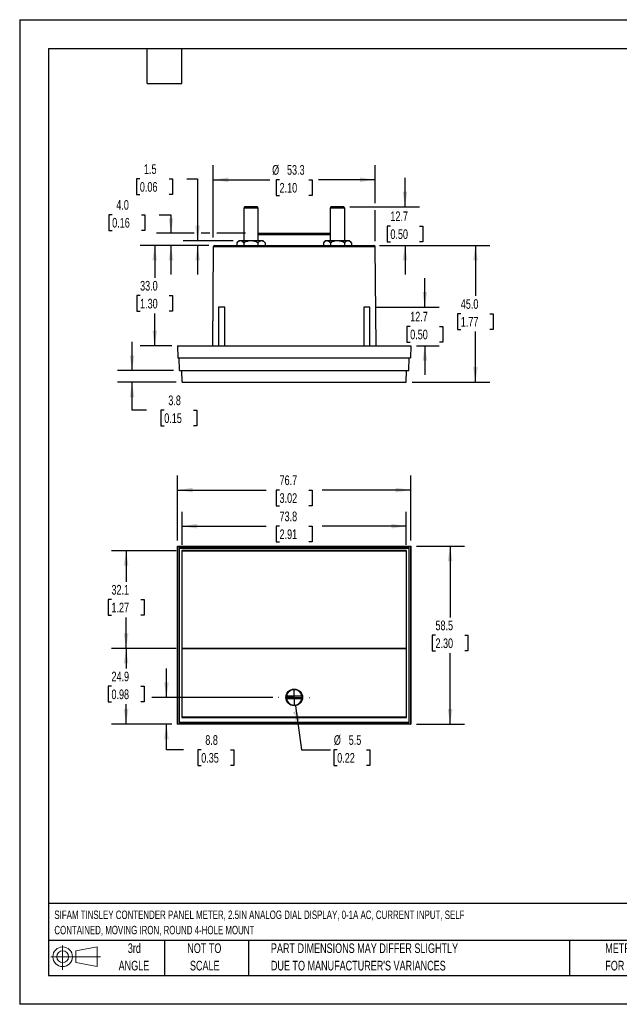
# Model space of a CAD drawing. Header units: millimetres. Extents: x 0 to 419, y 0 to 324.
# Tile 1 of 3: x 0 to 197, y 0 to 324. Entities that reach past the tile are written whole.
import ezdxf

# ---------------------------------------------------------------- set-up
doc = ezdxf.new("R2010")
doc.units = ezdxf.units.MM
doc.header["$LTSCALE"] = 1.5
doc.linetypes.add('CENTERX2', pattern=[20.32, 12.7, -2.54, 2.54, -2.54])
doc.layers.add('CENTER', color=40, linetype='CENTERX2')
doc.layers.add('SLD-DEFPOINTS', color=7, linetype='Continuous')
doc.layers.add('DIMENSIONS', color=140, linetype='Continuous', lineweight=25)
doc.layers.add('TEXT', color=140, linetype='Continuous', lineweight=25)
doc.styles.add('SLDTEXTSTYLE0', font='TXT', dxfattribs={"width": 0.7})
doc.dimstyles.new('SLDDIMSTYLE0', dxfattribs={"dimtxt": 3.237012, "dimasz": 4.953, "dimexe": 0, "dimexo": 0.0625, "dimgap": 0.809253, "dimtad": 0, "dimtih": 1, "dimtoh": 1, "dimrnd": 1e-09, "dimzin": 12, "dimdsep": 46, "dimtxsty": 'SLDTEXTSTYLE0', "dimsah": 1, "dimcen": 0.09, "dimadec": 0, "dimazin": 3, "dimtfac": 1, "dimtofl": 0, "dimtmove": 0, "dimatfit": 3, "dimfxl": 0, "dimfrac": 2, "dimtolj": 1, "dimtzin": 12, "dimarcsym": 0})
doc.dimstyles.new('SLDDIMSTYLE1', dxfattribs={"dimtxt": 3.237012, "dimasz": 4.953, "dimexe": 0, "dimexo": 0.0625, "dimgap": 0.809253, "dimtad": 0, "dimtih": 1, "dimtoh": 1, "dimrnd": 1e-09, "dimzin": 12, "dimdsep": 46, "dimtxsty": 'SLDTEXTSTYLE0', "dimsah": 1, "dimcen": 0, "dimadec": 0, "dimazin": 3, "dimtfac": 1, "dimtofl": 0, "dimtmove": 0, "dimatfit": 3, "dimfxl": 0, "dimfrac": 2, "dimtolj": 1, "dimtzin": 12, "dimarcsym": 0})
doc.dimstyles.new('SLDDIMSTYLE2', dxfattribs={"dimtxt": 3.237012, "dimasz": 4.953, "dimexe": 0, "dimexo": 0.0625, "dimgap": 0.809253, "dimtad": 0, "dimtih": 1, "dimtoh": 1, "dimrnd": 1e-09, "dimzin": 12, "dimdsep": 46, "dimtxsty": 'SLDTEXTSTYLE0', "dimsah": 1, "dimcen": 0.09, "dimadec": 0, "dimazin": 3, "dimtfac": 1, "dimtmove": 0, "dimatfit": 0, "dimfxl": 0, "dimfrac": 2, "dimtolj": 1, "dimtzin": 12, "dimarcsym": 0})
doc.dimstyles.new('SLDDIMSTYLE3', dxfattribs={"dimtxt": 3.237012, "dimasz": 4.953, "dimexe": 0, "dimexo": 0.0625, "dimgap": 0.809253, "dimtad": 0, "dimtih": 1, "dimtoh": 1, "dimrnd": 1e-09, "dimzin": 4, "dimdsep": 46, "dimtxsty": 'SLDTEXTSTYLE0', "dimsah": 1, "dimcen": 0.09, "dimadec": 0, "dimazin": 1, "dimtfac": 1, "dimtofl": 0, "dimtmove": 0, "dimatfit": 3, "dimfxl": 0, "dimfrac": 2, "dimtolj": 1, "dimtzin": 12, "dimarcsym": 0})
doc.dimstyles.new('SLDDIMSTYLE4', dxfattribs={"dimtxt": 3.237012, "dimasz": 4.953, "dimexe": 0, "dimexo": 0.0625, "dimgap": 0.809253, "dimtad": 0, "dimtih": 1, "dimtoh": 1, "dimrnd": 1e-09, "dimzin": 4, "dimdsep": 46, "dimtxsty": 'SLDTEXTSTYLE0', "dimsah": 1, "dimcen": 0.09, "dimadec": 0, "dimazin": 1, "dimtfac": 1, "dimtmove": 0, "dimatfit": 0, "dimfxl": 0, "dimfrac": 2, "dimtolj": 1, "dimtzin": 12, "dimarcsym": 0})

# ---------------------------------------------------------------- blocks, each defined once
blk = doc.blocks.new('Block11')
at = {"color": 7, "linetype": 'Continuous', "lineweight": 18}
for p, q in [((3.88, 7.97), (3.88, 0)), ((8.22, 6.25), (15.26, 7.55)), ((15.26, 7.55), (15.26, 1.1)), ((0, 4.32), (16.31, 4.32)), ((8.22, 2.39), (8.22, 6.25)), ((8.22, 2.39), (15.26, 1.1))]:
    blk.add_line(p, q, dxfattribs=at)
for radius in [3.23, 1.93]:
    blk.add_circle((3.88, 4.32), radius, dxfattribs=at)
blk = doc.blocks.new('Block12')
at = {"layer": 'SLD-DEFPOINTS'}
blk.add_blockref('Block11', (0, 0), dxfattribs=at)
blk = doc.blocks.new('SW_NOTE_0')
at = {"layer": 'TEXT', "color": 0, "linetype": 'CENTERX2', "lineweight": 18, "char_height": 2.775, "attachment_point": 1, "style": 'SLDTEXTSTYLE0'}
for s, insert in [('SIFAM TINSLEY CONTENDER PANEL METER, 2.5IN ANALOG DIAL DISPLAY, 0-1A AC, CURRENT INPUT, SELF', (0, 3.58)), ('CONTAINED, MOVING IRON, ROUND 4-HOLE MOUNT', (0, -1.45))]:
    blk.add_mtext(s, dxfattribs=dict(at, insert=insert))
blk = doc.blocks.new('SW_NOTE_0_3')
at = {"layer": 'TEXT', "color": 0, "linetype": 'CENTERX2', "lineweight": 18, "char_height": 3.175, "attachment_point": 1, "style": 'SLDTEXTSTYLE0'}
for s, insert in [('PART DIMENSIONS MAY DIFFER SLIGHTLY', (0, 4.09)), ("DUE TO MANUFACTURER'S VARIANCES", (0, -1.64))]:
    blk.add_mtext(s, dxfattribs=dict(at, insert=insert))
blk = doc.blocks.new('SW_NOTE_0_4')
at = {"layer": 'TEXT', "color": 0, "linetype": 'CENTERX2', "lineweight": 18, "char_height": 3.175, "attachment_point": 2, "style": 'SLDTEXTSTYLE0'}
for s, insert in [('NOT TO', (7.89, 4.09)), ('SCALE', (8.03, -1.64))]:
    blk.add_mtext(s, dxfattribs=dict(at, insert=insert))
blk = doc.blocks.new('SW_NOTE_0_5')
at = {"layer": 'TEXT', "color": 0, "linetype": 'CENTERX2', "lineweight": 18, "char_height": 3.175, "attachment_point": 2, "style": 'SLDTEXTSTYLE0'}
for s, insert in [('3rd', (3.47, 4.09)), ('ANGLE', (3.33, -1.64))]:
    blk.add_mtext(s, dxfattribs=dict(at, insert=insert))
blk = doc.blocks.new('SW_NOTE_0_6')
at = {"layer": 'TEXT', "color": 0, "linetype": 'CENTERX2', "lineweight": 18, "char_height": 3.175, "attachment_point": 1, "style": 'SLDTEXTSTYLE0'}
for s, insert in [('METRIC UNITS USED', (0, 4.09)), ('FOR PART DESIGN', (0, -1.64))]:
    blk.add_mtext(s, dxfattribs=dict(at, insert=insert))
blk = doc.blocks.new('_D')
at = {"layer": 'DIMENSIONS'}
for p, q in [((130.6, 150.65), (146.41, 150.65)), ((141.65, 150.65), (141.65, 127.27)), ((136.84, 121.4), (135.75, 121.4)), ((135.75, 121.4), (135.75, 116.26)), ((146.46, 121.4), (147.54, 121.4)), ((147.54, 121.4), (147.54, 116.26)), ((135.75, 116.26), (136.84, 116.26)), ((141.65, 92.15), (141.65, 115.53)), ((147.54, 116.26), (146.46, 116.26)), ((130.6, 92.15), (146.41, 92.15))]:
    blk.add_line(p, q, dxfattribs=at)
for points in [[(141.65, 150.65), (140.89, 145.7), (142.41, 145.7)], [(141.65, 92.15), (142.41, 97.11), (140.89, 97.11)]]:
    blk.add_solid(points, dxfattribs=at)
at = {"layer": 'DIMENSIONS', "char_height": 3.175, "attachment_point": 1, "style": 'SLDTEXTSTYLE0'}
for s, insert in [('58.5', (136.84, 126.22)), ('2.30', (136.84, 120.35))]:
    blk.add_mtext(s, dxfattribs=dict(at, insert=insert))
blk = doc.blocks.new('_D_1')
at = {"layer": 'DIMENSIONS'}
for p, q in [((51.99, 152.56), (51.99, 173.91)), ((128.69, 152.56), (128.69, 173.91)), ((51.99, 169.15), (81.15, 169.15)), ((85.53, 169.15), (84.44, 169.15)), ((84.44, 169.15), (84.44, 164)), ((95.15, 169.15), (96.24, 169.15)), ((96.24, 169.15), (96.24, 164)), ((128.69, 169.15), (99.54, 169.15)), ((84.44, 164), (85.53, 164)), ((96.24, 164), (95.15, 164))]:
    blk.add_line(p, q, dxfattribs=at)
for points in [[(51.99, 169.15), (56.94, 168.39), (56.94, 169.91)], [(128.69, 169.15), (123.74, 169.91), (123.74, 168.39)]]:
    blk.add_solid(points, dxfattribs=at)
at = {"layer": 'DIMENSIONS', "char_height": 3.175, "attachment_point": 1, "style": 'SLDTEXTSTYLE0'}
for s, insert in [('76.7', (85.53, 173.97)), ('3.02', (85.53, 168.1))]:
    blk.add_mtext(s, dxfattribs=dict(at, insert=insert))
blk = doc.blocks.new('_D_2')
at = {"layer": 'DIMENSIONS'}
for p, q in [((51.54, 117.06), (30.26, 117.06)), ((35.02, 117.06), (35.02, 110.47)), ((30.21, 104.6), (29.12, 104.6)), ((29.12, 104.6), (29.12, 99.46)), ((39.83, 104.6), (40.92, 104.6)), ((40.92, 104.6), (40.92, 99.46)), ((29.12, 99.46), (30.21, 99.46)), ((35.02, 92.15), (35.02, 98.74)), ((40.92, 99.46), (39.83, 99.46)), ((50.09, 92.15), (30.26, 92.15))]:
    blk.add_line(p, q, dxfattribs=at)
for points in [[(35.02, 117.06), (34.26, 112.1), (35.78, 112.1)], [(35.02, 92.15), (35.78, 97.11), (34.26, 97.11)]]:
    blk.add_solid(points, dxfattribs=at)
at = {"layer": 'DIMENSIONS', "char_height": 3.175, "attachment_point": 1, "style": 'SLDTEXTSTYLE0'}
for s, insert in [('24.9', (30.21, 109.42)), ('0.98', (30.21, 103.55))]:
    blk.add_mtext(s, dxfattribs=dict(at, insert=insert))
blk = doc.blocks.new('_D_3')
at = {"layer": 'DIMENSIONS'}
for p, q in [((51.54, 149.2), (30.26, 149.2)), ((35.02, 149.2), (35.02, 139)), ((30.21, 133.13), (29.12, 133.13)), ((29.12, 133.13), (29.12, 127.98)), ((39.83, 133.13), (40.92, 133.13)), ((40.92, 133.13), (40.92, 127.98)), ((29.12, 127.98), (30.21, 127.98)), ((35.02, 117.06), (35.02, 127.26)), ((40.92, 127.98), (39.83, 127.98)), ((51.54, 117.06), (30.26, 117.06))]:
    blk.add_line(p, q, dxfattribs=at)
for points in [[(35.02, 149.2), (34.26, 144.24), (35.78, 144.24)], [(35.02, 117.06), (35.78, 122.01), (34.26, 122.01)]]:
    blk.add_solid(points, dxfattribs=at)
at = {"layer": 'DIMENSIONS', "char_height": 3.175, "attachment_point": 1, "style": 'SLDTEXTSTYLE0'}
for s, insert in [('32.1', (30.21, 137.94)), ('1.27', (30.21, 132.08))]:
    blk.add_mtext(s, dxfattribs=dict(at, insert=insert))
blk = doc.blocks.new('_D_4')
at = {"layer": 'DIMENSIONS'}
for p, q in [((53.45, 151.1), (53.45, 162.02)), ((127.24, 151.1), (127.24, 162.02)), ((53.45, 157.26), (81.15, 157.26)), ((85.53, 157.26), (84.44, 157.26)), ((84.44, 157.26), (84.44, 152.11)), ((95.15, 157.26), (96.24, 157.26)), ((96.24, 157.26), (96.24, 152.11)), ((127.24, 157.26), (99.54, 157.26)), ((84.44, 152.11), (85.53, 152.11)), ((96.24, 152.11), (95.15, 152.11))]:
    blk.add_line(p, q, dxfattribs=at)
for points in [[(53.45, 157.26), (58.4, 156.49), (58.4, 158.02)], [(127.24, 157.26), (122.28, 158.02), (122.28, 156.49)]]:
    blk.add_solid(points, dxfattribs=at)
at = {"layer": 'DIMENSIONS', "char_height": 3.175, "attachment_point": 1, "style": 'SLDTEXTSTYLE0'}
for s, insert in [('73.8', (85.53, 162.07)), ('2.91', (85.53, 156.2))]:
    blk.add_mtext(s, dxfattribs=dict(at, insert=insert))
blk = doc.blocks.new('_D_5')
at = {"layer": 'DIMENSIONS'}
for p, q in [((90.73, 98.23), (92.8, 83.7)), ((92.8, 83.7), (102.32, 83.7)), ((104.5, 83.7), (103.41, 83.7)), ((103.41, 83.7), (103.41, 78.56)), ((114.11, 83.7), (115.2, 83.7)), ((115.2, 83.7), (115.2, 78.56)), ((103.41, 78.56), (104.5, 78.56)), ((115.2, 78.56), (114.11, 78.56))]:
    blk.add_line(p, q, dxfattribs=at)
blk.add_solid([(90.73, 98.23), (90.67, 93.22), (92.18, 93.43)], dxfattribs=at)
at = {"layer": 'DIMENSIONS', "char_height": 3.175, "attachment_point": 1, "style": 'SLDTEXTSTYLE0'}
for s, insert in [('%%c', (103.4, 88.52)), ('5.5', (108.29, 88.52)), ('0.22', (104.5, 82.65))]:
    blk.add_mtext(s, dxfattribs=dict(at, insert=insert))
blk = doc.blocks.new('_D_6')
at = {"layer": 'DIMENSIONS'}
for p, q in [((48.3, 100.95), (48.3, 110.48)), ((83.3, 100.95), (43.54, 100.95)), ((50.09, 92.15), (43.54, 92.15)), ((48.3, 83.7), (48.3, 92.15)), ((53.91, 83.7), (48.3, 83.7)), ((59.75, 83.7), (58.66, 83.7)), ((58.66, 83.7), (58.66, 78.56)), ((69.37, 83.7), (70.45, 83.7)), ((70.45, 83.7), (70.45, 78.56)), ((58.66, 78.56), (59.75, 78.56)), ((70.45, 78.56), (69.37, 78.56))]:
    blk.add_line(p, q, dxfattribs=at)
for points in [[(48.3, 100.95), (49.06, 105.91), (47.54, 105.91)], [(48.3, 92.15), (47.54, 87.2), (49.06, 87.2)]]:
    blk.add_solid(points, dxfattribs=at)
at = {"layer": 'DIMENSIONS', "char_height": 3.175, "attachment_point": 1, "style": 'SLDTEXTSTYLE0'}
for s, insert in [('8.8', (61.09, 88.52)), ('0.35', (59.75, 82.65))]:
    blk.add_mtext(s, dxfattribs=dict(at, insert=insert))
blk = doc.blocks.new('SW_CENTERMARKSYMBOL_0')
at = {"layer": 'CENTER', "color": 0}
for p, q in [((0, 5.08), (0, 5.14)), ((-5.08, 0), (-5.14, 0)), ((0, 0), (-2.54, 0)), ((0, 0), (0, 2.54)), ((0, 0), (0, -2.54)), ((0, 0), (2.54, 0)), ((5.08, 0), (5.14, 0)), ((0, -5.08), (0, -5.14))]:
    blk.add_line(p, q, dxfattribs=at)
blk = doc.blocks.new('_D_7')
at = {"layer": 'DIMENSIONS'}
for p, q in [((39.55, 271.49), (38.46, 271.49)), ((38.46, 271.49), (38.46, 266.34)), ((49.17, 271.49), (50.25, 271.49)), ((50.25, 271.49), (50.25, 266.34)), ((55, 271.49), (58.56, 271.49)), ((58.56, 271.49), (58.56, 251.11)), ((38.46, 266.34), (39.55, 266.34)), ((50.25, 266.34), (49.17, 266.34)), ((70.21, 251.11), (53.8, 251.11)), ((62.3, 249.61), (53.8, 249.61)), ((58.56, 249.61), (58.56, 240.09))]:
    blk.add_line(p, q, dxfattribs=at)
for points in [[(58.56, 251.11), (59.32, 256.07), (57.8, 256.07)], [(58.56, 249.61), (57.8, 244.66), (59.32, 244.66)]]:
    blk.add_solid(points, dxfattribs=at)
at = {"layer": 'DIMENSIONS', "char_height": 3.175, "attachment_point": 1, "style": 'SLDTEXTSTYLE0'}
for s, insert in [('1.5', (40.9, 276.31)), ('0.06', (39.55, 270.44))]:
    blk.add_mtext(s, dxfattribs=dict(at, insert=insert))
blk = doc.blocks.new('_D_8')
at = {"layer": 'DIMENSIONS'}
for p, q in [((118.39, 249.61), (154.74, 249.61)), ((149.97, 249.61), (149.97, 232.98)), ((145.17, 227.11), (144.08, 227.11)), ((144.08, 227.11), (144.08, 221.97)), ((154.78, 227.11), (155.87, 227.11)), ((155.87, 227.11), (155.87, 221.97)), ((144.08, 221.97), (145.17, 221.97)), ((149.97, 204.61), (149.97, 221.25)), ((155.87, 221.97), (154.78, 221.97)), ((129.14, 204.61), (154.74, 204.61))]:
    blk.add_line(p, q, dxfattribs=at)
for points in [[(149.97, 249.61), (149.21, 244.66), (150.74, 244.66)], [(149.97, 204.61), (150.74, 209.57), (149.21, 209.57)]]:
    blk.add_solid(points, dxfattribs=at)
at = {"layer": 'DIMENSIONS', "char_height": 3.175, "attachment_point": 1, "style": 'SLDTEXTSTYLE0'}
for s, insert in [('45.0', (145.17, 231.93)), ('1.77', (145.17, 226.06))]:
    blk.add_mtext(s, dxfattribs=dict(at, insert=insert))
blk = doc.blocks.new('_D_9')
at = {"layer": 'DIMENSIONS'}
for p, q in [((62.3, 249.61), (39.68, 249.61)), ((44.44, 249.61), (44.44, 238.98)), ((39.63, 233.11), (38.55, 233.11)), ((38.55, 233.11), (38.55, 227.97)), ((49.25, 233.11), (50.34, 233.11)), ((50.34, 233.11), (50.34, 227.97)), ((38.55, 227.97), (39.63, 227.97)), ((44.44, 216.61), (44.44, 227.25)), ((50.34, 227.97), (49.25, 227.97)), ((50.09, 216.61), (39.68, 216.61))]:
    blk.add_line(p, q, dxfattribs=at)
for points in [[(44.44, 249.61), (43.68, 244.66), (45.2, 244.66)], [(44.44, 216.61), (45.2, 221.57), (43.68, 221.57)]]:
    blk.add_solid(points, dxfattribs=at)
at = {"layer": 'DIMENSIONS', "char_height": 3.175, "attachment_point": 1, "style": 'SLDTEXTSTYLE0'}
for s, insert in [('33.0', (39.63, 237.93)), ('1.30', (39.63, 232.06))]:
    blk.add_mtext(s, dxfattribs=dict(at, insert=insert))
blk = doc.blocks.new('_D_10')
at = {"layer": 'DIMENSIONS'}
for p, q in [((63.7, 252.26), (63.7, 275.98)), ((116.98, 263.46), (116.98, 275.98)), ((63.7, 271.21), (82.36, 271.21)), ((85.53, 271.21), (84.44, 271.21)), ((84.44, 271.21), (84.44, 266.07)), ((95.15, 271.21), (96.24, 271.21)), ((96.24, 271.21), (96.24, 266.07)), ((116.98, 271.21), (98.32, 271.21)), ((84.44, 266.07), (85.53, 266.07)), ((96.24, 266.07), (95.15, 266.07)), ((116.98, 251.02), (116.98, 261.17))]:
    blk.add_line(p, q, dxfattribs=at)
for points in [[(63.7, 271.21), (68.65, 270.45), (68.65, 271.98)], [(116.98, 271.21), (112.03, 271.98), (112.03, 270.45)]]:
    blk.add_solid(points, dxfattribs=at)
at = {"layer": 'DIMENSIONS', "char_height": 3.175, "attachment_point": 1, "style": 'SLDTEXTSTYLE0'}
for s, insert in [('%%c', (83.09, 276.03)), ('53.3', (87.98, 276.03)), ('2.10', (85.53, 270.16))]:
    blk.add_mtext(s, dxfattribs=dict(at, insert=insert))
blk = doc.blocks.new('_D_11')
at = {"layer": 'DIMENSIONS'}
for p, q in [((126.81, 262.31), (126.81, 271.84)), ((108.62, 262.31), (131.57, 262.31)), ((122, 255.96), (120.91, 255.96)), ((120.91, 255.96), (120.91, 250.82)), ((131.62, 255.96), (132.71, 255.96)), ((132.71, 255.96), (132.71, 250.82)), ((118.39, 249.61), (131.57, 249.61)), ((120.91, 250.82), (122, 250.82)), ((126.81, 249.61), (126.81, 240.09)), ((132.71, 250.82), (131.62, 250.82))]:
    blk.add_line(p, q, dxfattribs=at)
for points in [[(126.81, 262.31), (127.57, 267.27), (126.05, 267.27)], [(126.81, 249.61), (126.05, 244.66), (127.57, 244.66)]]:
    blk.add_solid(points, dxfattribs=at)
at = {"layer": 'DIMENSIONS', "char_height": 3.175, "attachment_point": 1, "style": 'SLDTEXTSTYLE0'}
for s, insert in [('12.7', (122, 260.78)), ('0.50', (122, 254.91))]:
    blk.add_mtext(s, dxfattribs=dict(at, insert=insert))
blk = doc.blocks.new('_D_12')
at = {"layer": 'DIMENSIONS'}
for p, q in [((133.33, 229.31), (133.33, 238.84)), ((117.12, 229.31), (138.09, 229.31)), ((128.52, 222.96), (127.43, 222.96)), ((127.43, 222.96), (127.43, 217.82)), ((138.14, 222.96), (139.22, 222.96)), ((139.22, 222.96), (139.22, 217.82)), ((127.43, 217.82), (128.52, 217.82)), ((139.22, 217.82), (138.14, 217.82)), ((130.6, 216.61), (138.09, 216.61)), ((133.33, 216.61), (133.33, 207.09))]:
    blk.add_line(p, q, dxfattribs=at)
for points in [[(133.33, 229.31), (134.09, 234.27), (132.57, 234.27)], [(133.33, 216.61), (132.57, 211.66), (134.09, 211.66)]]:
    blk.add_solid(points, dxfattribs=at)
at = {"layer": 'DIMENSIONS', "char_height": 3.175, "attachment_point": 1, "style": 'SLDTEXTSTYLE0'}
for s, insert in [('12.7', (128.52, 227.78)), ('0.50', (128.52, 221.91))]:
    blk.add_mtext(s, dxfattribs=dict(at, insert=insert))
blk = doc.blocks.new('_D_13')
at = {"layer": 'DIMENSIONS'}
for p, q in [((36.99, 208.42), (36.99, 217.95)), ((50.66, 208.42), (32.23, 208.42)), ((51.54, 204.61), (32.23, 204.61)), ((36.99, 195.42), (36.99, 204.61)), ((41.74, 195.42), (36.99, 195.42)), ((47.58, 195.42), (46.49, 195.42)), ((46.49, 195.42), (46.49, 190.28)), ((57.2, 195.42), (58.28, 195.42)), ((58.28, 195.42), (58.28, 190.28)), ((46.49, 190.28), (47.58, 190.28)), ((58.28, 190.28), (57.2, 190.28))]:
    blk.add_line(p, q, dxfattribs=at)
for points in [[(36.99, 208.42), (37.75, 213.38), (36.23, 213.38)], [(36.99, 204.61), (36.23, 199.66), (37.75, 199.66)]]:
    blk.add_solid(points, dxfattribs=at)
at = {"layer": 'DIMENSIONS', "char_height": 3.175, "attachment_point": 1, "style": 'SLDTEXTSTYLE0'}
for s, insert in [('3.8', (48.92, 200.24)), ('0.15', (47.58, 194.37))]:
    blk.add_mtext(s, dxfattribs=dict(at, insert=insert))
blk = doc.blocks.new('_D_14')
at = {"layer": 'DIMENSIONS'}
for p, q in [((30.45, 259.71), (29.36, 259.71)), ((29.36, 259.71), (29.36, 254.56)), ((40.07, 259.71), (41.16, 259.71)), ((41.16, 259.71), (41.16, 254.56)), ((45.9, 259.71), (49.8, 259.71)), ((49.8, 259.71), (49.8, 253.61)), ((29.36, 254.56), (30.45, 254.56)), ((41.16, 254.56), (40.07, 254.56)), ((57.42, 253.61), (45.04, 253.61)), ((62.56, 253.61), (59.7, 253.61)), ((74.27, 253.61), (64.84, 253.61)), ((62.3, 249.61), (45.04, 249.61)), ((49.8, 249.61), (49.8, 240.09))]:
    blk.add_line(p, q, dxfattribs=at)
for points in [[(49.8, 253.61), (50.56, 258.57), (49.04, 258.57)], [(49.8, 249.61), (49.04, 244.66), (50.56, 244.66)]]:
    blk.add_solid(points, dxfattribs=at)
at = {"layer": 'DIMENSIONS', "char_height": 3.175, "attachment_point": 1, "style": 'SLDTEXTSTYLE0'}
for s, insert in [('4.0', (31.8, 264.53)), ('0.16', (30.45, 258.66))]:
    blk.add_mtext(s, dxfattribs=dict(at, insert=insert))

msp = doc.modelspace()

# ---------------------------------------------------------------- linework, layer by layer
at = {"color": 7, "linetype": 'Continuous'}
for p, q in [((0.004, 323.854), (0.004, 0.004)), ((0.004, 323.854), (419.104, 323.854)), ((419.104, 0.004), (0.004, 0.004))]:
    msp.add_line(p, q, dxfattribs=at)
for p, q in [((73.967, 262.315), (73.717, 261.882)), ((73.717, 261.882), (73.717, 251.115)), ((78.517, 261.882), (73.717, 261.882)), ((78.267, 262.315), (73.967, 262.315)), ((78.517, 261.882), (78.267, 262.315)), ((78.517, 251.115), (78.517, 261.882)), ((102.415, 262.315), (102.165, 261.882)), ((102.165, 261.882), (102.165, 251.115)), ((106.965, 261.882), (102.165, 261.882)), ((106.715, 262.315), (102.415, 262.315)), ((106.965, 261.882), (106.715, 262.315)), ((106.965, 251.115), (106.965, 261.882)), ((78.517, 253.615), (102.165, 253.615)), ((102.165, 253.119), (78.517, 253.119)), ((64.202, 249.615), (116.48, 249.615)), ((72.117, 251.115), (71.498, 250.496)), ((71.498, 250.496), (71.498, 249.615)), ((72.653, 251.115), (72.117, 251.115)), ((76.117, 251.115), (72.653, 251.115)), ((73.808, 250.496), (73.808, 249.615)), ((79.581, 251.115), (76.117, 251.115)), ((78.427, 250.496), (78.427, 249.615)), ((80.117, 251.115), (79.581, 251.115)), ((80.736, 250.496), (80.117, 251.115)), ((80.736, 250.496), (80.736, 249.615)), ((100.565, 251.115), (99.946, 250.496)), ((99.946, 250.496), (99.946, 249.615)), ((101.101, 251.115), (100.565, 251.115)), ((104.565, 251.115), (101.101, 251.115)), ((102.256, 250.496), (102.256, 249.615)), ((108.029, 251.115), (104.565, 251.115)), ((106.875, 250.496), (106.875, 249.615)), ((108.565, 251.115), (108.029, 251.115)), ((109.184, 250.496), (108.565, 251.115)), ((109.184, 250.496), (109.184, 249.615)), ((63.701, 249.119), (63.417, 216.615)), ((116.981, 249.119), (63.701, 249.119)), ((117.265, 216.615), (116.981, 249.119)), ((65.465, 229.315), (65.465, 216.615)), ((67.389, 229.315), (65.465, 229.315)), ((67.465, 229.315), (67.389, 229.315)), ((67.465, 216.615), (67.465, 229.315)), ((113.217, 229.315), (113.217, 216.615)), ((115.141, 229.315), (113.217, 229.315)), ((115.217, 229.315), (115.141, 229.315)), ((115.217, 216.615), (115.217, 229.315)), ((51.991, 216.615), (128.691, 216.615)), ((51.991, 216.615), (52.026, 212.615)), ((128.691, 216.615), (128.656, 212.615)), ((52.026, 212.615), (128.656, 212.615)), ((52.563, 208.425), (52.526, 212.615)), ((128.12, 208.425), (128.156, 212.615)), ((52.563, 208.425), (128.12, 208.425)), ((53.446, 204.615), (53.413, 208.425)), ((127.236, 204.615), (127.27, 208.425)), ((53.446, 204.615), (127.236, 204.615)), ((51.991, 150.652), (52.026, 150.618)), ((51.991, 92.152), (51.991, 150.652)), ((51.991, 150.652), (128.691, 150.652)), ((52.026, 92.187), (52.026, 150.618)), ((52.026, 150.618), (128.656, 150.618)), ((52.526, 150.118), (52.526, 92.687)), ((52.563, 150.081), (52.526, 150.118)), ((128.156, 150.118), (52.526, 150.118)), ((52.563, 92.724), (52.563, 150.081)), ((52.563, 150.081), (128.12, 150.081)), ((53.413, 149.231), (53.413, 94.374)), ((53.446, 149.198), (53.413, 149.231)), ((127.27, 149.231), (53.413, 149.231)), ((53.446, 117.057), (53.446, 149.198)), ((53.446, 149.198), (127.236, 149.198)), ((127.236, 149.198), (127.27, 149.231)), ((127.236, 149.198), (127.236, 117.057)), ((127.27, 94.374), (127.27, 149.231)), ((128.12, 150.081), (128.156, 150.118)), ((128.12, 150.081), (128.12, 92.724)), ((128.156, 92.687), (128.156, 150.118)), ((128.691, 150.652), (128.656, 150.618)), ((128.656, 150.618), (128.656, 92.187)), ((128.691, 150.652), (128.691, 92.152)), ((53.446, 117.057), (53.441, 117.053)), ((127.241, 117.053), (53.441, 117.053)), ((53.441, 94.403), (53.441, 117.053)), ((53.446, 117.057), (127.236, 117.057)), ((127.241, 117.053), (127.236, 117.057)), ((127.241, 117.053), (127.241, 94.403)), ((87.79, 101.452), (92.893, 101.452)), ((92.893, 100.452), (87.79, 100.452)), ((53.441, 94.403), (53.413, 94.374)), ((53.413, 94.374), (127.27, 94.374)), ((127.241, 94.403), (53.441, 94.403)), ((127.27, 94.374), (127.241, 94.403)), ((51.991, 92.152), (52.026, 92.187)), ((128.691, 92.152), (51.991, 92.152)), ((128.656, 92.187), (52.026, 92.187)), ((52.563, 92.724), (52.526, 92.687)), ((52.526, 92.687), (128.156, 92.687)), ((128.12, 92.724), (52.563, 92.724)), ((128.156, 92.687), (128.12, 92.724)), ((128.656, 92.187), (128.691, 92.152))]:
    msp.add_line(p, q)
for radius in [2.75, 2.65]:
    msp.add_circle((90.341, 100.952), radius)
for centre, radius, start, end in [((64.201, 249.115), 0.5, 90, 179.5), ((72.774, 249.502), 1.617, 94.28589, 142.08768), ((72.493, 249.429), 1.694, 39.05892, 84.56751), ((76.214, 246.135), 4.98, 91.11204, 118.88796), ((75.989, 246.017), 5.099, 61.4414, 88.5586), ((79.702, 249.502), 1.617, 94.28589, 142.08768), ((79.421, 249.429), 1.694, 39.05892, 84.56751), ((101.222, 249.502), 1.617, 94.28589, 142.08768), ((100.941, 249.429), 1.694, 39.05892, 84.56751), ((104.662, 246.135), 4.98, 91.11204, 118.88796), ((104.437, 246.017), 5.099, 61.4414, 88.5586), ((108.15, 249.502), 1.617, 94.28589, 142.08768), ((107.869, 249.429), 1.694, 39.05892, 84.56751), ((116.481, 249.115), 0.5, 0.5, 90), ((90.341, 100.952), 2.6, 168.91251, 191.08749), ((90.341, 100.952), 2.6, 11.08749, 168.91251), ((90.341, 100.952), 2.6, 191.08749, 348.91251), ((90.341, 100.952), 2.6, 348.91251, 11.08749)]:
    msp.add_arc(centre, radius, start, end)
at = {"layer": 'TEXT'}
for p, q in [((9.525, 314.325), (409.575, 314.325)), ((9.525, 314.325), (9.525, 9.525)), ((41.91, 302.895), (41.91, 314.325)), ((53.34, 302.895), (53.34, 314.325)), ((41.91, 302.895), (53.34, 302.895)), ((409.575, 33.189), (9.525, 33.189)), ((409.575, 20.955), (9.525, 20.955)), ((47.625, 20.955), (47.625, 9.525)), ((75.317, 20.955), (75.317, 9.525)), ((180.97, 20.955), (180.97, 9.525)), ((9.525, 9.525), (409.575, 9.525))]:
    msp.add_line(p, q, dxfattribs=at)

# ---------------------------------------------------------------- block references
at = {"layer": 'CENTER'}
msp.add_blockref('SW_CENTERMARKSYMBOL_0', (90.341, 100.952), dxfattribs=at)
at = {"layer": 'SLD-DEFPOINTS'}
msp.add_blockref('Block12', (10.257, 11.331), dxfattribs=at)
at = {"layer": 'TEXT', "linetype": 'CENTERX2', "lineweight": 18}
for name, p in [('SW_NOTE_0', (11.42, 27.257)), ('SW_NOTE_0_5', (34.271, 15.953)), ('SW_NOTE_0_4', (52.886, 15.953)), ('SW_NOTE_0_3', (82.679, 15.953)), ('SW_NOTE_0_6', (192.718, 15.953))]:
    msp.add_blockref(name, p, dxfattribs=at)

# ---------------------------------------------------------------- dimensions: what is measured, and where the dimension line sits
at = {"layer": 'DIMENSIONS'}
for base, p1, p2, dimstyle, picture, middle in [((58.559, 249.615), (72.117, 251.115), (64.201, 249.615), 'SLDDIMSTYLE2', '_D_7', (58.559, 271.488)), ((126.809, 249.615), (106.715, 262.315), (116.481, 249.615), 'SLDDIMSTYLE2', '_D_11', (126.809, 255.965)), ((49.798, 249.615), (76.172, 253.615), (64.201, 249.615), 'SLDDIMSTYLE4', '_D_14', (49.798, 259.709)), ((44.443, 216.615), (64.201, 249.615), (51.991, 216.615), 'SLDDIMSTYLE3', '_D_9', (44.443, 233.115)), ((149.975, 204.615), (116.481, 249.615), (127.236, 204.615), 'SLDDIMSTYLE3', '_D_8', (149.975, 227.115)), ((133.328, 216.615), (115.217, 229.315), (128.691, 216.615), 'SLDDIMSTYLE2', '_D_12', (133.328, 222.965)), ((36.991, 204.615), (52.563, 208.425), (53.446, 204.615), 'SLDDIMSTYLE2', '_D_13', (36.991, 195.421)), ((35.021, 117.057), (53.446, 149.198), (53.446, 117.057), 'SLDDIMSTYLE0', '_D_3', (35.021, 133.127)), ((141.648, 92.152), (128.691, 150.652), (128.691, 92.152), 'SLDDIMSTYLE0', '_D', (141.648, 121.402)), ((35.0213, 92.1525), (53.4459, 117.0572), (51.9911, 92.1525), 'SLDDIMSTYLE0', '_D_2', (35.0213, 104.6048)), ((48.302, 92.152), (85.201, 100.952), (51.991, 92.152), 'SLDDIMSTYLE2', '_D_6', (48.302, 83.7))]:
    dim = msp.add_linear_dim(base=base, p1=p1, p2=p2, angle=90, dimstyle=dimstyle, dxfattribs=at)
    dim.commit()
    dim.dimension.update_dxf_attribs({"geometry": picture, "text_midpoint": middle, "dimtype": 160})
dim = msp.add_linear_dim(base=(63.701, 271.214), p1=(116.981, 249.119), p2=(63.701, 249.119), text='%%c<>', dimstyle='SLDDIMSTYLE0', dxfattribs=at)
dim.commit()
dim.dimension.update_dxf_attribs({"geometry": '_D_10', "text_midpoint": (90.341, 271.214), "dimtype": 160})
for base, p1, p2, picture, middle in [((51.991, 169.148), (128.691, 150.652), (51.991, 150.652), '_D_1', (90.341, 169.148)), ((127.236, 157.256), (53.446, 149.198), (127.236, 149.198), '_D_4', (90.341, 157.256))]:
    dim = msp.add_linear_dim(base=base, p1=p1, p2=p2, dimstyle='SLDDIMSTYLE0', dxfattribs=at)
    dim.commit()
    dim.dimension.update_dxf_attribs({"geometry": picture, "text_midpoint": middle, "dimtype": 160})
dim = msp.add_diameter_dim_2p(p1=(89.954, 103.675), p2=(90.729, 98.23), dimstyle='SLDDIMSTYLE1', dxfattribs=at)
dim.commit()
dim.dimension.update_dxf_attribs({"geometry": '_D_5', "text_midpoint": (109.305, 83.7), "dimtype": 163})

doc.saveas('drawing.dxf')
